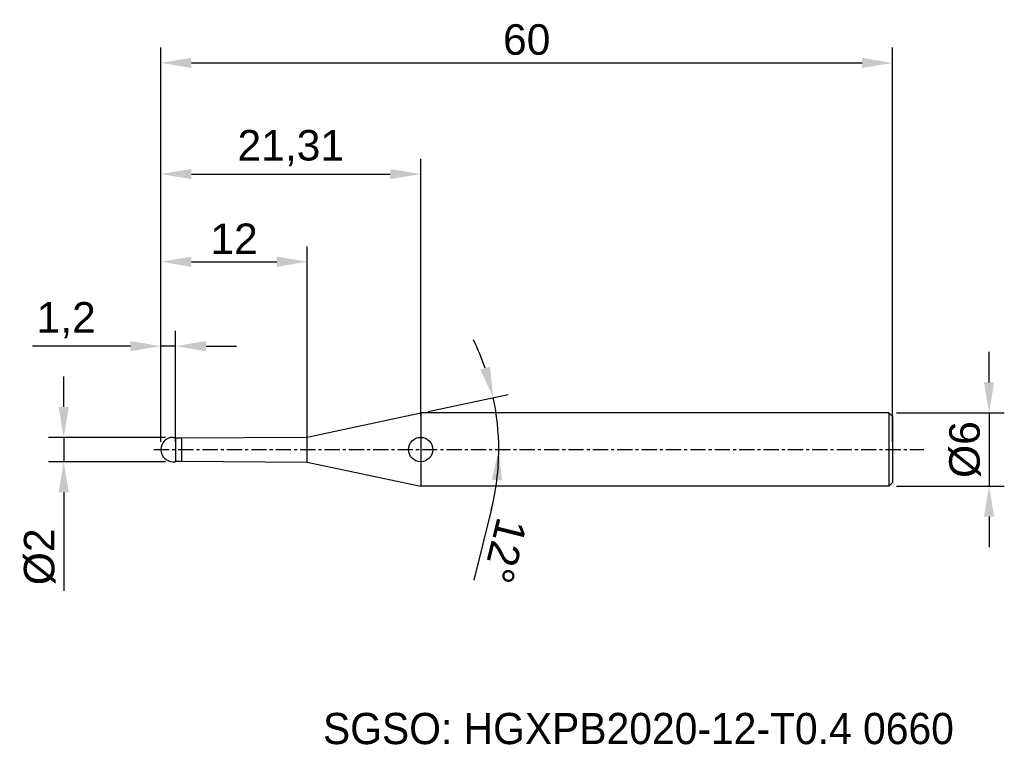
# Model space of a CAD drawing. Header units: millimetres. Extents: x 7882.3 to 7963.1, y 6079.1 to 6138.5.
import ezdxf
from ezdxf.enums import TextEntityAlignment as Align

# ---------------------------------------------------------------- set-up
doc = ezdxf.new("R2010")
doc.units = ezdxf.units.MM
doc.linetypes.add('CENTER', pattern=[2, 1.25, -0.25, 0.25, -0.25])
for name, color, linetype, lineweight in [('1', 4, 'Continuous', 25), ('SK1', 4, 'Continuous', 25), ('SK4', 2, 'Continuous', 25), ('SK6', 5, 'Continuous', 25)]:
    doc.layers.add(name, color=color, linetype=linetype, lineweight=lineweight)
doc.styles.add('MS PGothic', font='txt')
doc.styles.get("Standard").update_dxf_attribs({"font": 'arial.ttf'})
doc.dimstyles.new('ISO-25', dxfattribs={"dimtxt": 2.5, "dimasz": 2.5, "dimexe": 1.25, "dimexo": 0.625, "dimtad": 1, "dimtxsty": 'Standard', "dimcen": 2.5, "dimadec": 0, "dimazin": 0, "dimtfac": 1, "dimtmove": 0, "dimatfit": 3, "dimfxl": 1, "dimarcsym": 0})

# ---------------------------------------------------------------- blocks, each defined once
blk = doc.blocks.new('*D27')
at = {"color": 0, "linetype": 'ByBlock', "lineweight": -2, "transparency": 16777216}
for p, q in [((7961.829, 6108.788), (7961.829, 6111.288)), ((7954.237, 6106.288), (7963.079, 6106.288)), ((7961.829, 6106.288), (7961.829, 6100.288)), ((7954.237, 6100.288), (7963.079, 6100.288)), ((7961.829, 6097.788), (7961.829, 6095.288))]:
    blk.add_line(p, q, dxfattribs=at)
at = {"color": 0, "linetype": 'ByBlock', "transparency": 16777216}
for points in [[(7961.412, 6108.788), (7962.246, 6108.788), (7961.829, 6106.288)], [(7961.412, 6097.788), (7962.246, 6097.788), (7961.829, 6100.288)]]:
    blk.add_solid(points, dxfattribs=at)
at = {"layer": 'Defpoints', "color": 0, "linetype": 'ByBlock', "transparency": 16777216}
for p in [(7953.612, 6106.288), (7953.612, 6100.288), (7961.829, 6100.288)]:
    blk.add_point(p, dxfattribs=at)
at = {"color": 0, "linetype": 'ByBlock', "transparency": 16777216, "insert": (7959.858, 6103.288), "char_height": 2.5, "attachment_point": 5, "rotation": 90}
blk.add_mtext('{\\fArial|b0|i0|c134|p34;%%C}6', dxfattribs=at)
blk = doc.blocks.new('*D28')
at = {"color": 0, "linetype": 'ByBlock', "lineweight": -2, "transparency": 16777216}
for p, q in [((7885.943, 6106.788), (7885.943, 6109.288)), ((7894.287, 6104.288), (7884.693, 6104.288)), ((7885.943, 6104.288), (7885.943, 6102.288)), ((7894.287, 6102.288), (7884.693, 6102.288)), ((7885.943, 6099.788), (7885.943, 6091.705))]:
    blk.add_line(p, q, dxfattribs=at)
at = {"color": 0, "linetype": 'ByBlock', "transparency": 16777216}
for points in [[(7885.527, 6106.788), (7886.36, 6106.788), (7885.943, 6104.288)], [(7885.527, 6099.788), (7886.36, 6099.788), (7885.943, 6102.288)]]:
    blk.add_solid(points, dxfattribs=at)
at = {"layer": 'Defpoints', "color": 0, "linetype": 'ByBlock', "transparency": 16777216}
for p in [(7894.912, 6104.288), (7885.943, 6102.288), (7894.912, 6102.288)]:
    blk.add_point(p, dxfattribs=at)
at = {"color": 0, "linetype": 'ByBlock', "transparency": 16777216, "insert": (7883.972, 6094.497), "char_height": 2.5, "attachment_point": 5, "rotation": 90}
blk.add_mtext('{\\fArial|b0|i0|c134|p34;%%C}2', dxfattribs=at)
blk = doc.blocks.new('*D29')
at = {"color": 0, "linetype": 'ByBlock', "lineweight": -2, "transparency": 16777216}
for p, q in [((7893.912, 6103.913), (7893.912, 6113.014)), ((7895.112, 6103.913), (7895.112, 6113.014)), ((7891.412, 6111.764), (7883.371, 6111.764)), ((7895.112, 6111.764), (7893.912, 6111.764)), ((7897.612, 6111.764), (7900.112, 6111.764))]:
    blk.add_line(p, q, dxfattribs=at)
at = {"color": 0, "linetype": 'ByBlock', "transparency": 16777216}
for points in [[(7891.412, 6112.181), (7891.412, 6111.348), (7893.912, 6111.764)], [(7897.612, 6112.181), (7897.612, 6111.348), (7895.112, 6111.764)]]:
    blk.add_solid(points, dxfattribs=at)
at = {"layer": 'Defpoints', "color": 0, "linetype": 'ByBlock', "transparency": 16777216}
for p in [(7895.112, 6111.764), (7893.912, 6103.288), (7895.112, 6103.288)]:
    blk.add_point(p, dxfattribs=at)
at = {"color": 0, "linetype": 'ByBlock', "transparency": 16777216, "insert": (7886.141, 6113.892), "char_height": 2.5, "attachment_point": 5}
blk.add_mtext('1,2', dxfattribs=at)
blk = doc.blocks.new('*D30')
at = {"color": 0, "linetype": 'ByBlock', "lineweight": -2, "transparency": 16777216}
for p, q in [((7893.912, 6103.913), (7893.912, 6119.935)), ((7905.912, 6103.913), (7905.912, 6119.935)), ((7896.412, 6118.685), (7903.412, 6118.685))]:
    blk.add_line(p, q, dxfattribs=at)
at = {"color": 0, "linetype": 'ByBlock', "transparency": 16777216}
for points in [[(7896.412, 6119.102), (7896.412, 6118.269), (7893.912, 6118.685)], [(7903.412, 6119.102), (7903.412, 6118.269), (7905.912, 6118.685)]]:
    blk.add_solid(points, dxfattribs=at)
at = {"layer": 'Defpoints', "color": 0, "linetype": 'ByBlock', "transparency": 16777216}
for p in [(7905.912, 6118.685), (7893.912, 6103.288), (7905.912, 6103.288)]:
    blk.add_point(p, dxfattribs=at)
at = {"color": 0, "linetype": 'ByBlock', "transparency": 16777216, "insert": (7899.912, 6120.566), "char_height": 2.5, "attachment_point": 5}
blk.add_mtext('12', dxfattribs=at)
blk = doc.blocks.new('*D31')
at = {"color": 0, "linetype": 'ByBlock', "lineweight": -2, "transparency": 16777216}
for p, q in [((7893.912, 6103.913), (7893.912, 6127.125)), ((7915.218, 6106.088), (7915.218, 6127.125)), ((7896.412, 6125.875), (7912.718, 6125.875))]:
    blk.add_line(p, q, dxfattribs=at)
at = {"color": 0, "linetype": 'ByBlock', "transparency": 16777216}
for points in [[(7896.412, 6126.291), (7896.412, 6125.458), (7893.912, 6125.875)], [(7912.718, 6126.291), (7912.718, 6125.458), (7915.218, 6125.875)]]:
    blk.add_solid(points, dxfattribs=at)
at = {"layer": 'Defpoints', "color": 0, "linetype": 'ByBlock', "transparency": 16777216}
for p in [(7915.218, 6125.875), (7915.218, 6105.463), (7893.912, 6103.288)]:
    blk.add_point(p, dxfattribs=at)
at = {"color": 0, "linetype": 'ByBlock', "transparency": 16777216, "insert": (7904.565, 6128.002), "char_height": 2.5, "attachment_point": 5}
blk.add_mtext('21,31', dxfattribs=at)
blk = doc.blocks.new('*D32')
at = {"color": 0, "linetype": 'ByBlock', "lineweight": -2, "transparency": 16777216}
for p, q in [((7893.912, 6103.913), (7893.912, 6136.236)), ((7953.912, 6103.913), (7953.912, 6136.236)), ((7896.412, 6134.986), (7951.412, 6134.986))]:
    blk.add_line(p, q, dxfattribs=at)
at = {"color": 0, "linetype": 'ByBlock', "transparency": 16777216}
for points in [[(7896.412, 6135.402), (7896.412, 6134.569), (7893.912, 6134.986)], [(7951.412, 6135.402), (7951.412, 6134.569), (7953.912, 6134.986)]]:
    blk.add_solid(points, dxfattribs=at)
at = {"layer": 'Defpoints', "color": 0, "linetype": 'ByBlock', "transparency": 16777216}
for p in [(7953.912, 6134.986), (7893.912, 6103.288), (7953.912, 6103.288)]:
    blk.add_point(p, dxfattribs=at)
at = {"color": 0, "linetype": 'ByBlock', "transparency": 16777216, "insert": (7923.912, 6136.887), "char_height": 2.5, "attachment_point": 5}
blk.add_mtext('60', dxfattribs=at)
blk = doc.blocks.new('*D36')
at = {"color": 0, "linetype": 'ByBlock', "lineweight": -2, "transparency": 16777216}
for p, q in [((7915.829, 6106.418), (7922.393, 6107.813)), ((7921.009, 6098.325), (7919.577, 6092.582))]:
    blk.add_line(p, q, dxfattribs=at)
for start, end in [(18.98658, 25.97317), (360, 12), (346.00069, 360), (346.02683, 353.01342)]:
    blk.add_arc((7901.104, 6103.288), 20.515, start, end, dxfattribs=at)
at = {"color": 0, "linetype": 'ByBlock', "transparency": 16777216}
for points in [[(7920.904, 6110.074), (7920.101, 6109.851), (7921.17, 6107.553)], [(7921.05, 6100.818), (7921.882, 6100.767), (7921.619, 6103.288)]]:
    blk.add_solid(points, dxfattribs=at)
at = {"layer": 'Defpoints', "color": 0, "linetype": 'ByBlock', "transparency": 16777216}
for p in [(7915.218, 6106.288), (7921.419, 6106.143), (7905.912, 6104.31), (7893.331, 6103.288), (7956.484, 6103.288)]:
    blk.add_point(p, dxfattribs=at)
at = {"color": 0, "linetype": 'ByBlock', "transparency": 16777216, "insert": (7922.118, 6094.999), "char_height": 2.5, "attachment_point": 5, "rotation": 256.00069}
blk.add_mtext('12°', dxfattribs=at)

msp = doc.modelspace()

# ---------------------------------------------------------------- linework, layer by layer
at = {"linetype": 'ByBlock'}
msp.add_line((7895.112, 6104.238), (7895.112, 6104.288), dxfattribs=at)
at = {"color": 4, "linetype": 'ByBlock'}
msp.add_line((7905.912, 6102.266), (7905.912, 6104.31), dxfattribs=at)
at = {"layer": '1', "linetype": 'Continuous'}
msp.add_circle((7915.218, 6103.288), 1, dxfattribs=at)
at = {"layer": 'SK1', "linetype": 'Continuous'}
for p, q in [((7905.912, 6104.31), (7915.218, 6106.288)), ((7953.612, 6106.288), (7915.218, 6106.288)), ((7915.218, 6106.288), (7915.218, 6100.288)), ((7953.612, 6106.288), (7953.912, 6105.988)), ((7953.612, 6106.288), (7953.612, 6100.288)), ((7953.912, 6105.988), (7953.912, 6100.588)), ((7894.912, 6104.288), (7895.112, 6104.288)), ((7895.112, 6104.288), (7895.112, 6104.238)), ((7895.112, 6104.238), (7895.612, 6104.238)), ((7895.112, 6104.238), (7895.112, 6102.338)), ((7895.612, 6104.238), (7905.912, 6104.31)), ((7895.612, 6104.238), (7895.612, 6102.338)), ((7894.912, 6102.288), (7895.112, 6102.288)), ((7895.112, 6102.288), (7895.112, 6102.338)), ((7895.112, 6102.338), (7895.612, 6102.338)), ((7895.612, 6102.338), (7905.912, 6102.266)), ((7905.912, 6102.266), (7915.218, 6100.288)), ((7953.912, 6100.588), (7953.612, 6100.288)), ((7953.612, 6100.288), (7915.218, 6100.288))]:
    msp.add_line(p, q, dxfattribs=at)
for start, end in [(90, 180), (180, 270)]:
    msp.add_arc((7894.912, 6103.288), 1, start, end, dxfattribs=at)
at = {"layer": 'SK4', "linetype": 'CENTER'}
msp.add_line((7893.331, 6103.288), (7956.484, 6103.288), dxfattribs=at)

# ---------------------------------------------------------------- texts
at = {"layer": 'SK6', "color": 5, "linetype": 'Continuous', "style": 'MS PGothic'}
msp.add_text('SGSO: HGXPB2020-12-T0.4 0660', height=2.55961, dxfattribs=at).set_placement((7907.202, 6078.369), align=Align.BOTTOM_LEFT)

# ---------------------------------------------------------------- dimensions: what is measured, and where the dimension line sits
at = {"linetype": 'ByBlock'}
for base, p2, picture, middle in [((7953.912, 6134.986), (7953.912, 6103.288), '*D32', (7923.912, 6136.887)), ((7915.218, 6125.875), (7915.218, 6105.463), '*D31', (7904.565, 6128.002))]:
    dim = msp.add_linear_dim(base=base, p1=(7893.912, 6103.288), p2=p2, dimstyle='ISO-25', dxfattribs=at)
    dim.commit()
    dim.dimension.update_dxf_attribs({"geometry": picture, "text_midpoint": middle})
for base, p2, picture, middle in [((7905.912, 6118.685), (7905.912, 6103.288), '*D30', (7899.912, 6118.685)), ((7895.112, 6111.764), (7895.112, 6103.288), '*D29', (7886.141, 6111.764))]:
    dim = msp.add_linear_dim(base=base, p1=(7893.912, 6103.288), p2=p2, dimstyle='ISO-25', dxfattribs=at)
    dim.commit()
    dim.dimension.update_dxf_attribs({"geometry": picture, "text_midpoint": middle, "dimtype": 160})
at = {"color": 4, "linetype": 'ByBlock'}
dim = msp.add_angular_dim_2l(base=(7921.419, 6106.143), line1=((7893.331, 6103.288), (7956.484, 6103.288)), line2=((7905.912, 6104.31), (7915.218, 6106.288)), dimstyle='ISO-25', dxfattribs=at)
dim.commit()
dim.dimension.update_dxf_attribs({"geometry": '*D36', "text_midpoint": (7922.118, 6094.999)})
at = {"linetype": 'ByBlock'}
for base, p1, p2, picture, middle in [((7961.829, 6100.288), (7953.612, 6106.288), (7953.612, 6100.288), '*D27', (7959.858, 6103.288)), ((7885.943, 6102.288), (7894.912, 6104.288), (7894.912, 6102.288), '*D28', (7883.972, 6094.497))]:
    dim = msp.add_linear_dim(base=base, p1=p1, p2=p2, angle=90, text='{\\fArial|b0|i0|c134|p34;%%C}<>', dimstyle='ISO-25', dxfattribs=at)
    dim.commit()
    dim.dimension.update_dxf_attribs({"geometry": picture, "text_midpoint": middle})

doc.saveas('drawing.dxf')
